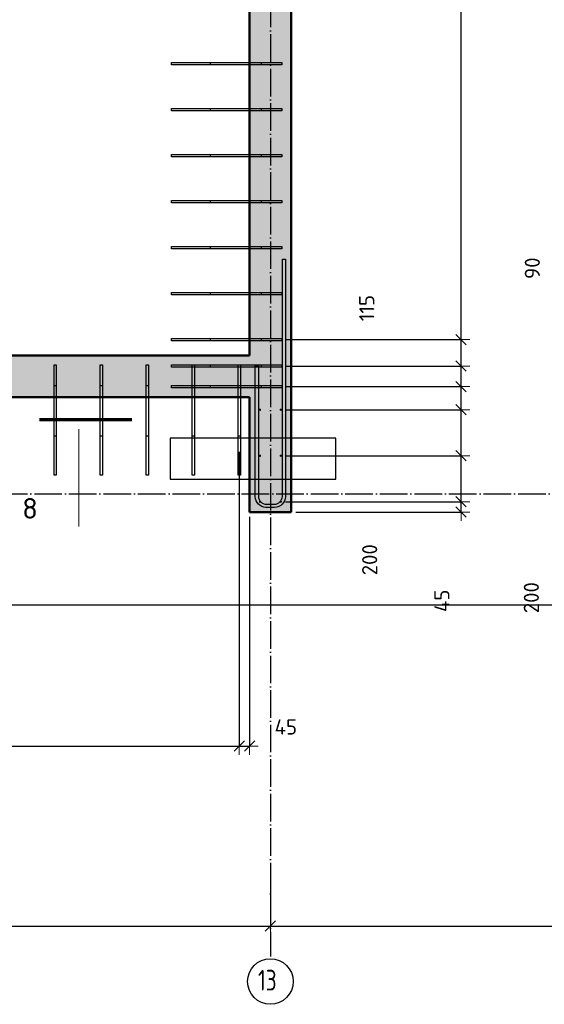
# Model space of a CAD drawing. Header units: millimetres. Extents: x 10987 to 63485, y -5166 to 39219.
# Tile 29 of 43: x 38651 to 40930, y 6180 to 10461. Entities that reach past the tile are written whole.
import ezdxf

# ---------------------------------------------------------------- set-up
doc = ezdxf.new("R2010")
doc.units = ezdxf.units.MM
doc.header["$PDMODE"] = 65
doc.linetypes.add('______11', pattern=[150, 120, -15, 0, -15])
doc.linetypes.add('______5', pattern=[330, 240, -30, 30, -30])
for name, color, linetype, lineweight in [('Standard', 7, 'Continuous', 25), ('Арм.стержн. вертикальными 1', 22, 'Continuous', 35), ('Арм.стержн.горизонт. 2', 202, 'Continuous', 35), ('Обозначение разреза_ общее', 7, 'Continuous', 25), ('Размерная линия_ общее', 7, 'Continuous', 13)]:
    doc.layers.add(name, color=color, linetype=linetype, lineweight=lineweight)
doc.layers.add('Осевая линия_ общее', color=7, linetype='______5', lineweight=13, true_color=0xa0a0a0)
doc.styles.add('ISOCPEUR', font='ISOCPEUR')
doc.dimstyles.new('DIMSTYLE_12', dxfattribs={"dimtxt": 66, "dimasz": 75, "dimexe": 0, "dimexo": 0, "dimgap": 33, "dimtad": 0, "dimdec": 0, "dimrnd": 5, "dimzin": 12, "dimdsep": 46, "dimtxsty": 'ISOCPEUR', "dimblk1": 'ALL_ML_STRICH', "dimblk2": 'ALL_ML_STRICH', "dimsah": 1, "dimcen": 0, "dimclrd": 7, "dimclre": 256, "dimclrt": 7, "dimadec": 0, "dimazin": 0, "dimtfac": 1, "dimtdec": 0, "dimtix": 1, "dimtmove": 2, "dimatfit": 3, "dimfxl": 0, "dimtzin": 0, "dimlwd": 0, "dimlwe": -3, "dimarcsym": 0})
doc.dimstyles.new('DIMSTYLE_3', dxfattribs={"dimtxt": 66, "dimasz": 75, "dimexe": 0, "dimexo": 0, "dimgap": 33, "dimtad": 2, "dimdec": 0, "dimrnd": 5, "dimzin": 12, "dimdsep": 46, "dimtxsty": 'ISOCPEUR', "dimblk1": 'ALL_ML_STRICH', "dimblk2": 'ALL_ML_STRICH', "dimsah": 1, "dimcen": 0, "dimclrd": 7, "dimclre": 256, "dimclrt": 7, "dimadec": 0, "dimazin": 0, "dimtfac": 1, "dimtdec": 0, "dimtix": 1, "dimtmove": 2, "dimatfit": 3, "dimfxl": 0, "dimtvp": 1.2, "dimtzin": 0, "dimlwd": 0, "dimlwe": -3, "dimarcsym": 0})
doc.dimstyles.new('DIMSTYLE_6', dxfattribs={"dimtxt": 66, "dimasz": 75, "dimexe": 0, "dimexo": 0, "dimgap": 33, "dimtad": 2, "dimdec": 0, "dimrnd": 5, "dimzin": 12, "dimdsep": 46, "dimtxsty": 'ISOCPEUR', "dimblk1": 'ALL_ML_STRICH', "dimblk2": 'ALL_ML_STRICH', "dimsah": 1, "dimcen": 0, "dimclrd": 7, "dimclre": 256, "dimclrt": 7, "dimadec": 0, "dimazin": 0, "dimtfac": 1, "dimtdec": 0, "dimtix": 1, "dimtmove": 2, "dimatfit": 3, "dimfxl": 0, "dimtzin": 0, "dimlwd": 0, "dimlwe": -3, "dimarcsym": 0})
doc.dimstyles.new('DIMSTYLE_7', dxfattribs={"dimtxt": 66, "dimasz": 75, "dimexe": 0, "dimexo": 0, "dimgap": 33, "dimtad": 0, "dimdec": 0, "dimrnd": 5, "dimzin": 12, "dimdsep": 46, "dimtxsty": 'ISOCPEUR', "dimblk1": 'ALL_ML_STRICH', "dimblk2": 'ALL_ML_STRICH', "dimsah": 1, "dimcen": 0, "dimclrd": 7, "dimclre": 256, "dimclrt": 7, "dimadec": 0, "dimazin": 0, "dimtfac": 1, "dimtdec": 0, "dimtix": 1, "dimtmove": 2, "dimatfit": 3, "dimfxl": 0, "dimtvp": 1.2, "dimtzin": 0, "dimlwd": 0, "dimlwe": -3, "dimarcsym": 0})

# ---------------------------------------------------------------- blocks, each defined once
blk = doc.blocks.new('ALL_ML_STRICH')
at = {"color": 0, "linetype": 'ByBlock', "lineweight": -2}
for p, q in [((-1, 0), (0.5, 0)), ((-0.3, -0.3), (0.3, 0.3)), ((0, -0.5), (0, 0.5))]:
    blk.add_line(p, q, dxfattribs=at)
blk = doc.blocks.new('*D181')
at = {"layer": 'DEFPOINTS', "color": 7, "linetype": 'Continuous', "lineweight": 13, "transparency": 33554687}
for p in [(39740, 6778.4), (35820, 6703.5), (35820, 6520.4)]:
    blk.add_point(p, dxfattribs=at)
at = {"layer": 'Размерная линия_ общее', "color": 253, "linetype": 'Continuous', "lineweight": -2, "true_color": 0xa0a0a0, "transparency": 33554687}
for p, q in [((39740, 6758.4), (39740, 6520.4)), ((35820, 6683.5), (35820, 6520.4))]:
    blk.add_line(p, q, dxfattribs=at)
at = {"layer": 'Размерная линия_ общее', "color": 7, "linetype": 'Continuous', "lineweight": -2, "transparency": 33554687}
blk.add_line((35820, 6520.4), (39740, 6520.4), dxfattribs=at)
at = {"layer": 'Размерная линия_ общее', "color": 7, "linetype": 'Continuous', "lineweight": 13, "transparency": 33554687, "xscale": 75, "yscale": 75, "zscale": 75, "rotation": 180}
blk.add_blockref('ALL_ML_STRICH', (35820, 6520.4), dxfattribs=at)
at = {"layer": 'Размерная линия_ общее', "color": 7, "linetype": 'Continuous', "lineweight": 13, "transparency": 33554687, "xscale": 75, "yscale": 75, "zscale": 75}
blk.add_blockref('ALL_ML_STRICH', (39740, 6520.4), dxfattribs=at)
at = {"layer": 'Размерная линия_ общее', "color": 7, "linetype": 'Continuous', "lineweight": 13, "transparency": 33554687, "insert": (37783.3, 6603.4), "char_height": 66, "width": 264, "attachment_point": 5, "style": 'ISOCPEUR'}
blk.add_mtext('\\A1;{3920}', dxfattribs=at)
blk = doc.blocks.new('*D182')
at = {"layer": 'DEFPOINTS', "color": 7, "linetype": 'Continuous', "lineweight": 13, "transparency": 33554687}
for p in [(43040, 7171.7), (39740, 6778.4), (39740, 6520.4)]:
    blk.add_point(p, dxfattribs=at)
at = {"layer": 'Размерная линия_ общее', "color": 253, "linetype": 'Continuous', "lineweight": -2, "true_color": 0xa0a0a0, "transparency": 33554687}
for p, q in [((43040, 7151.7), (43040, 6520.4)), ((39740, 6758.4), (39740, 6520.4))]:
    blk.add_line(p, q, dxfattribs=at)
at = {"layer": 'Размерная линия_ общее', "color": 7, "linetype": 'Continuous', "lineweight": -2, "transparency": 33554687}
blk.add_line((39740, 6520.4), (43040, 6520.4), dxfattribs=at)
at = {"layer": 'Размерная линия_ общее', "color": 7, "linetype": 'Continuous', "lineweight": 13, "transparency": 33554687, "xscale": 75, "yscale": 75, "zscale": 75, "rotation": 180}
blk.add_blockref('ALL_ML_STRICH', (39740, 6520.4), dxfattribs=at)
at = {"layer": 'Размерная линия_ общее', "color": 7, "linetype": 'Continuous', "lineweight": 13, "transparency": 33554687, "xscale": 75, "yscale": 75, "zscale": 75}
blk.add_blockref('ALL_ML_STRICH', (43040, 6520.4), dxfattribs=at)
at = {"layer": 'Размерная линия_ общее', "color": 7, "linetype": 'Continuous', "lineweight": 13, "transparency": 33554687, "insert": (41393.3, 6603.4), "char_height": 66, "width": 264, "attachment_point": 5, "style": 'ISOCPEUR'}
blk.add_mtext('\\A1;{3300}', dxfattribs=at)
blk = doc.blocks.new('*D188')
at = {"layer": 'DEFPOINTS', "color": 7, "linetype": 'Continuous', "lineweight": 13, "transparency": 33554687}
for p in [(39785, 8365), (39830, 8320), (40568.5, 8320)]:
    blk.add_point(p, dxfattribs=at)
at = {"layer": 'Размерная линия_ общее', "color": 253, "linetype": 'Continuous', "lineweight": -2, "true_color": 0xa0a0a0, "transparency": 33554687}
for p, q in [((39805, 8365), (40568.5, 8365)), ((39850, 8320), (40568.5, 8320))]:
    blk.add_line(p, q, dxfattribs=at)
at = {"layer": 'Размерная линия_ общее', "color": 7, "linetype": 'Continuous', "lineweight": -2, "transparency": 33554687}
blk.add_line((40568.5, 8320), (40568.5, 8365), dxfattribs=at)
at = {"layer": 'Размерная линия_ общее', "color": 7, "linetype": 'Continuous', "lineweight": 13, "transparency": 33554687, "xscale": 75, "yscale": 75, "zscale": 75}
for p, rotation in [((40568.5, 8365), 90), ((40568.5, 8320), 270)]:
    blk.add_blockref('ALL_ML_STRICH', p, dxfattribs=dict(at, rotation=rotation))
at = {"layer": 'Размерная линия_ общее', "color": 7, "linetype": 'Continuous', "lineweight": 13, "transparency": 33554687, "insert": (40485, 7934.2), "char_height": 66, "width": 132, "attachment_point": 5, "rotation": 90, "style": 'ISOCPEUR'}
blk.add_mtext('\\A1;{45}', dxfattribs=at)
blk = doc.blocks.new('*D189')
at = {"layer": 'DEFPOINTS', "color": 7, "linetype": 'Continuous', "lineweight": 13, "transparency": 33554687}
for p in [(39785, 8565), (39785, 8365), (40568.5, 8365)]:
    blk.add_point(p, dxfattribs=at)
at = {"layer": 'Размерная линия_ общее', "color": 253, "linetype": 'Continuous', "lineweight": -2, "true_color": 0xa0a0a0, "transparency": 33554687}
for p, q in [((39805, 8565), (40568.5, 8565)), ((39805, 8365), (40568.5, 8365))]:
    blk.add_line(p, q, dxfattribs=at)
at = {"layer": 'Размерная линия_ общее', "color": 7, "linetype": 'Continuous', "lineweight": -2, "transparency": 33554687}
blk.add_line((40568.5, 8365), (40568.5, 8565), dxfattribs=at)
at = {"layer": 'Размерная линия_ общее', "color": 7, "linetype": 'Continuous', "lineweight": 13, "transparency": 33554687, "xscale": 75, "yscale": 75, "zscale": 75}
for p, rotation in [((40568.5, 8565), 90), ((40568.5, 8365), 270)]:
    blk.add_blockref('ALL_ML_STRICH', p, dxfattribs=dict(at, rotation=rotation))
at = {"layer": 'Размерная линия_ общее', "color": 7, "linetype": 'Continuous', "lineweight": 13, "transparency": 33554687, "insert": (40873.7, 7947.8), "char_height": 66, "width": 198, "attachment_point": 5, "rotation": 90, "style": 'ISOCPEUR'}
blk.add_mtext('\\A1;{200}', dxfattribs=at)
blk = doc.blocks.new('*D190')
at = {"layer": 'DEFPOINTS', "color": 7, "linetype": 'Continuous', "lineweight": 13, "transparency": 33554687}
for p in [(39785, 8765), (39785, 8565), (40568.5, 8565)]:
    blk.add_point(p, dxfattribs=at)
at = {"layer": 'Размерная линия_ общее', "color": 253, "linetype": 'Continuous', "lineweight": -2, "true_color": 0xa0a0a0, "transparency": 33554687}
for p, q in [((39805, 8765), (40568.5, 8765)), ((39805, 8565), (40568.5, 8565))]:
    blk.add_line(p, q, dxfattribs=at)
at = {"layer": 'Размерная линия_ общее', "color": 7, "linetype": 'Continuous', "lineweight": -2, "transparency": 33554687}
blk.add_line((40568.5, 8565), (40568.5, 8765), dxfattribs=at)
at = {"layer": 'Размерная линия_ общее', "color": 7, "linetype": 'Continuous', "lineweight": 13, "transparency": 33554687, "xscale": 75, "yscale": 75, "zscale": 75}
for p, rotation in [((40568.5, 8765), 90), ((40568.5, 8565), 270)]:
    blk.add_blockref('ALL_ML_STRICH', p, dxfattribs=dict(at, rotation=rotation))
at = {"layer": 'Размерная линия_ общее', "color": 7, "linetype": 'Continuous', "lineweight": 13, "transparency": 33554687, "insert": (40171.4, 8112.7), "char_height": 66, "width": 198, "attachment_point": 5, "rotation": 90, "style": 'ISOCPEUR'}
blk.add_mtext('\\A1;{200}', dxfattribs=at)
blk = doc.blocks.new('*D191')
at = {"layer": 'DEFPOINTS', "color": 7, "linetype": 'Continuous', "lineweight": 13, "transparency": 33554687}
for p in [(39784.5, 8865.5), (39785, 8765), (40568.5, 8765)]:
    blk.add_point(p, dxfattribs=at)
at = {"layer": 'Размерная линия_ общее', "color": 253, "linetype": 'Continuous', "lineweight": -2, "true_color": 0xa0a0a0, "transparency": 33554687}
for p, q in [((39804.5, 8865.5), (40568.5, 8865.5)), ((39805, 8765), (40568.5, 8765))]:
    blk.add_line(p, q, dxfattribs=at)
at = {"layer": 'Размерная линия_ общее', "color": 7, "linetype": 'Continuous', "lineweight": -2, "transparency": 33554687}
blk.add_line((40568.5, 8765), (40568.5, 8865.5), dxfattribs=at)
at = {"layer": 'Размерная линия_ общее', "color": 7, "linetype": 'Continuous', "lineweight": 13, "transparency": 33554687, "xscale": 75, "yscale": 75, "zscale": 75}
for p, rotation in [((40568.5, 8865.5), 90), ((40568.5, 8765), 270)]:
    blk.add_blockref('ALL_ML_STRICH', p, dxfattribs=dict(at, rotation=rotation))
at = {"layer": 'Размерная линия_ общее', "color": 7, "linetype": 'Continuous', "lineweight": 13, "transparency": 33554687, "insert": (41385.5, 9215.5), "char_height": 66, "width": 198, "attachment_point": 5, "rotation": 90, "style": 'ISOCPEUR'}
blk.add_mtext('\\A1;{100}', dxfattribs=at)
blk = doc.blocks.new('*D192')
at = {"layer": 'DEFPOINTS', "color": 7, "linetype": 'Continuous', "lineweight": 13, "transparency": 33554687}
for p in [(39784.5, 8955), (39784.5, 8865.5), (40568.5, 8865.5)]:
    blk.add_point(p, dxfattribs=at)
at = {"layer": 'Размерная линия_ общее', "color": 253, "linetype": 'Continuous', "lineweight": -2, "true_color": 0xa0a0a0, "transparency": 33554687}
for p, q in [((39804.5, 8955), (40568.5, 8955)), ((39804.5, 8865.5), (40568.5, 8865.5))]:
    blk.add_line(p, q, dxfattribs=at)
at = {"layer": 'Размерная линия_ общее', "color": 7, "linetype": 'Continuous', "lineweight": -2, "transparency": 33554687}
blk.add_line((40568.5, 8865.5), (40568.5, 8955), dxfattribs=at)
at = {"layer": 'Размерная линия_ общее', "color": 7, "linetype": 'Continuous', "lineweight": 13, "transparency": 33554687, "xscale": 75, "yscale": 75, "zscale": 75}
for p, rotation in [((40568.5, 8955), 90), ((40568.5, 8865.5), 270)]:
    blk.add_blockref('ALL_ML_STRICH', p, dxfattribs=dict(at, rotation=rotation))
at = {"layer": 'Размерная линия_ общее', "color": 7, "linetype": 'Continuous', "lineweight": 13, "transparency": 33554687, "insert": (40878, 9380.2), "char_height": 66, "width": 132, "attachment_point": 5, "rotation": 90, "style": 'ISOCPEUR'}
blk.add_mtext('\\A1;{90}', dxfattribs=at)
blk = doc.blocks.new('*D193')
at = {"layer": 'DEFPOINTS', "color": 7, "linetype": 'Continuous', "lineweight": 13, "transparency": 33554687}
for p in [(39785, 9070), (39784.5, 8955), (40568.5, 8955)]:
    blk.add_point(p, dxfattribs=at)
at = {"layer": 'Размерная линия_ общее', "color": 253, "linetype": 'Continuous', "lineweight": -2, "true_color": 0xa0a0a0, "transparency": 33554687}
for p, q in [((39805, 9070), (40568.5, 9070)), ((39804.5, 8955), (40568.5, 8955))]:
    blk.add_line(p, q, dxfattribs=at)
at = {"layer": 'Размерная линия_ общее', "color": 7, "linetype": 'Continuous', "lineweight": -2, "transparency": 33554687}
blk.add_line((40568.5, 8955), (40568.5, 9070), dxfattribs=at)
at = {"layer": 'Размерная линия_ общее', "color": 7, "linetype": 'Continuous', "lineweight": 13, "transparency": 33554687, "xscale": 75, "yscale": 75, "zscale": 75}
for p, rotation in [((40568.5, 9070), 90), ((40568.5, 8955), 270)]:
    blk.add_blockref('ALL_ML_STRICH', p, dxfattribs=dict(at, rotation=rotation))
at = {"layer": 'Размерная линия_ общее', "color": 7, "linetype": 'Continuous', "lineweight": 13, "transparency": 33554687, "insert": (40158.6, 9207), "char_height": 66, "width": 198, "attachment_point": 5, "rotation": 90, "style": 'ISOCPEUR'}
blk.add_mtext('\\A1;{115}', dxfattribs=at)
blk = doc.blocks.new('*D194')
at = {"layer": 'DEFPOINTS', "color": 7, "linetype": 'Continuous', "lineweight": 13, "transparency": 33554687}
for p in [(39765.2, 13070), (39785, 9070), (40568.5, 9070)]:
    blk.add_point(p, dxfattribs=at)
at = {"layer": 'Размерная линия_ общее', "color": 253, "linetype": 'Continuous', "lineweight": -2, "true_color": 0xa0a0a0, "transparency": 33554687}
for p, q in [((39785.2, 13070), (40568.5, 13070)), ((39805, 9070), (40568.5, 9070))]:
    blk.add_line(p, q, dxfattribs=at)
at = {"layer": 'Размерная линия_ общее', "color": 7, "linetype": 'Continuous', "lineweight": -2, "transparency": 33554687}
blk.add_line((40568.5, 9070), (40568.5, 13070), dxfattribs=at)
at = {"layer": 'Размерная линия_ общее', "color": 7, "linetype": 'Continuous', "lineweight": 13, "transparency": 33554687, "xscale": 75, "yscale": 75, "zscale": 75}
for p, rotation in [((40568.5, 13070), 90), ((40568.5, 9070), 270)]:
    blk.add_blockref('ALL_ML_STRICH', p, dxfattribs=dict(at, rotation=rotation))
at = {"layer": 'Размерная линия_ общее', "color": 7, "linetype": 'Continuous', "lineweight": 13, "transparency": 33554687, "insert": (40452.5, 10839), "char_height": 66, "width": 3.3, "attachment_point": 1, "rotation": 90, "line_spacing_factor": 0.60241, "style": 'ISOCPEUR'}
blk.add_mtext('\\W0.91;20х200=4000', dxfattribs=at)
blk = doc.blocks.new('*D222')
at = {"layer": 'DEFPOINTS', "color": 7, "linetype": 'Continuous', "lineweight": 13, "transparency": 33554687}
for p in [(37205, 8572.2), (39605, 8602.4), (37205, 7302.8)]:
    blk.add_point(p, dxfattribs=at)
at = {"layer": 'Размерная линия_ общее', "color": 253, "linetype": 'Continuous', "lineweight": -2, "true_color": 0xa0a0a0, "transparency": 33554687}
for p, q in [((39605, 8582.4), (39605, 7302.8)), ((37205, 8552.2), (37205, 7302.8))]:
    blk.add_line(p, q, dxfattribs=at)
at = {"layer": 'Размерная линия_ общее', "color": 7, "linetype": 'Continuous', "lineweight": -2, "transparency": 33554687}
blk.add_line((37205, 7302.8), (39605, 7302.8), dxfattribs=at)
at = {"layer": 'Размерная линия_ общее', "color": 7, "linetype": 'Continuous', "lineweight": 13, "transparency": 33554687, "xscale": 75, "yscale": 75, "zscale": 75, "rotation": 180}
blk.add_blockref('ALL_ML_STRICH', (37205, 7302.8), dxfattribs=at)
at = {"layer": 'Размерная линия_ общее', "color": 7, "linetype": 'Continuous', "lineweight": 13, "transparency": 33554687, "xscale": 75, "yscale": 75, "zscale": 75}
blk.add_blockref('ALL_ML_STRICH', (39605, 7302.8), dxfattribs=at)
at = {"layer": 'Размерная линия_ общее', "color": 7, "linetype": 'Continuous', "lineweight": 13, "transparency": 33554687, "insert": (38180, 7418.8), "char_height": 66, "width": 3.3, "attachment_point": 1, "line_spacing_factor": 0.60241, "style": 'ISOCPEUR'}
blk.add_mtext('\\W0.91;12х200=2400', dxfattribs=at)
blk = doc.blocks.new('*D223')
at = {"layer": 'DEFPOINTS', "color": 7, "linetype": 'Continuous', "lineweight": 13, "transparency": 33554687}
for p in [(39605, 8602.4), (39650, 8320), (39605, 7302.8)]:
    blk.add_point(p, dxfattribs=at)
at = {"layer": 'Размерная линия_ общее', "color": 253, "linetype": 'Continuous', "lineweight": -2, "true_color": 0xa0a0a0, "transparency": 33554687}
for p, q in [((39605, 8582.4), (39605, 7302.8)), ((39650, 8300), (39650, 7302.8))]:
    blk.add_line(p, q, dxfattribs=at)
at = {"layer": 'Размерная линия_ общее', "color": 7, "linetype": 'Continuous', "lineweight": -2, "transparency": 33554687}
blk.add_line((39605, 7302.8), (39650, 7302.8), dxfattribs=at)
at = {"layer": 'Размерная линия_ общее', "color": 7, "linetype": 'Continuous', "lineweight": 13, "transparency": 33554687, "xscale": 75, "yscale": 75, "zscale": 75, "rotation": 180}
blk.add_blockref('ALL_ML_STRICH', (39605, 7302.8), dxfattribs=at)
at = {"layer": 'Размерная линия_ общее', "color": 7, "linetype": 'Continuous', "lineweight": 13, "transparency": 33554687, "xscale": 75, "yscale": 75, "zscale": 75}
blk.add_blockref('ALL_ML_STRICH', (39650, 7302.8), dxfattribs=at)
at = {"layer": 'Размерная линия_ общее', "color": 7, "linetype": 'Continuous', "lineweight": 13, "transparency": 33554687, "insert": (39807.1, 7385.8), "char_height": 66, "width": 132, "attachment_point": 5, "style": 'ISOCPEUR'}
blk.add_mtext('\\A1;{45}', dxfattribs=at)

msp = doc.modelspace()

# ---------------------------------------------------------------- hatches: boundary and pattern name
at = {"linetype": 'Continuous', "lineweight": 13, "transparency": 33554687}
for points in [[(39830, 14100), (39650, 14100), (39650, 8320), (39830, 8320)], [(39650, 8820), (39650, 9000), (37120, 9000), (37120, 8820)]]:
    msp.add_hatch(color=7, dxfattribs=at).paths.add_polyline_path(points)
at = {"layer": 'Арм.стержн. вертикальными 1', "linetype": 'Continuous', "lineweight": 50, "transparency": 33554687}
for points in [[(39700, 8765), (39699.6, 8766.9), (39698.5, 8768.5), (39696.9, 8769.6), (39695, 8770), (39693.1, 8769.6), (39691.5, 8768.5), (39690.4, 8766.9), (39690, 8765), (39690.4, 8763.1), (39691.5, 8761.5), (39693.1, 8760.4), (39695, 8760), (39696.9, 8760.4), (39698.5, 8761.5), (39699.6, 8763.1)], [(39790, 8765), (39789.6, 8766.9), (39788.5, 8768.5), (39786.9, 8769.6), (39785, 8770), (39783.1, 8769.6), (39781.5, 8768.5), (39780.4, 8766.9), (39780, 8765), (39780.4, 8763.1), (39781.5, 8761.5), (39783.1, 8760.4), (39785, 8760), (39786.9, 8760.4), (39788.5, 8761.5), (39789.6, 8763.1)], [(39700, 8565), (39699.6, 8566.9), (39698.5, 8568.5), (39696.9, 8569.6), (39695, 8570), (39693.1, 8569.6), (39691.5, 8568.5), (39690.4, 8566.9), (39690, 8565), (39690.4, 8563.1), (39691.5, 8561.5), (39693.1, 8560.4), (39695, 8560), (39696.9, 8560.4), (39698.5, 8561.5), (39699.6, 8563.1)], [(39790, 8565), (39789.6, 8566.9), (39788.5, 8568.5), (39786.9, 8569.6), (39785, 8570), (39783.1, 8569.6), (39781.5, 8568.5), (39780.4, 8566.9), (39780, 8565), (39780.4, 8563.1), (39781.5, 8561.5), (39783.1, 8560.4), (39785, 8560), (39786.9, 8560.4), (39788.5, 8561.5), (39789.6, 8563.1)], [(39700, 8365), (39699.6, 8366.9), (39698.5, 8368.5), (39696.9, 8369.6), (39695, 8370), (39693.1, 8369.6), (39691.5, 8368.5), (39690.4, 8366.9), (39690, 8365), (39690.4, 8363.1), (39691.5, 8361.5), (39693.1, 8360.4), (39695, 8360), (39696.9, 8360.4), (39698.5, 8361.5), (39699.6, 8363.1)], [(39790, 8365), (39789.6, 8366.9), (39788.5, 8368.5), (39786.9, 8369.6), (39785, 8370), (39783.1, 8369.6), (39781.5, 8368.5), (39780.4, 8366.9), (39780, 8365), (39780.4, 8363.1), (39781.5, 8361.5), (39783.1, 8360.4), (39785, 8360), (39786.9, 8360.4), (39788.5, 8361.5), (39789.6, 8363.1)]]:
    msp.add_hatch(color=4, dxfattribs=at).paths.add_polyline_path(points)

# ---------------------------------------------------------------- linework, layer by layer
at = {"color": 7, "linetype": 'Continuous', "lineweight": 50, "transparency": 33554687}
for p, q in [((39650, 9000), (39650, 14100)), ((39830, 14100), (39830, 8320)), ((37120, 9000), (39650, 9000)), ((39650, 8820), (37120, 8820)), ((39650, 8320), (39650, 8820)), ((39830, 8320), (39650, 8320))]:
    msp.add_line(p, q, dxfattribs=at)
at = {"color": 52, "linetype": 'Continuous', "lineweight": -3, "transparency": 33554687}
for p, q in [((39304.3, 8640.7), (39304.3, 8462.4)), ((40024.3, 8640.7), (39304.3, 8640.7)), ((39304.3, 8640.7), (39304.3, 8462.4)), ((40024.3, 8640.7), (39304.3, 8640.7)), ((40024.3, 8462.4), (40024.3, 8640.7)), ((40024.3, 8462.4), (40024.3, 8640.7)), ((39304.3, 8462.4), (40024.3, 8462.4)), ((39304.3, 8462.4), (40024.3, 8462.4))]:
    msp.add_line(p, q, dxfattribs=at)
at = {"layer": 'Standard', "color": 7, "linetype": 'Continuous', "lineweight": 25, "transparency": 33554687}
msp.add_lwpolyline([(31404.7, 7916.3), (60970, 7916.3), (60970, 14470.8), (31404.7, 14470.8), (31404.7, 7916.3)], dxfattribs=at)
at = {"layer": 'Арм.стержн. вертикальными 1', "color": 4, "linetype": 'Continuous', "lineweight": 25, "transparency": 33554687}
for points in [[(39700, 10265), (39310, 10265), (39310, 10275), (39700, 10275), (39700, 10265)], [(39790, 10265), (39480, 10265), (39480, 10275), (39790, 10275), (39790, 10265)], [(39700, 10065), (39310, 10065), (39310, 10075), (39700, 10075), (39700, 10065)], [(39790, 10065), (39480, 10065), (39480, 10075), (39790, 10075), (39790, 10065)], [(39700, 9865), (39310, 9865), (39310, 9875), (39700, 9875), (39700, 9865)], [(39790, 9865), (39480, 9865), (39480, 9875), (39790, 9875), (39790, 9865)], [(39700, 9665), (39310, 9665), (39310, 9675), (39700, 9675), (39700, 9665)], [(39790, 9665), (39480, 9665), (39480, 9675), (39790, 9675), (39790, 9665)], [(39700, 9465), (39310, 9465), (39310, 9475), (39700, 9475), (39700, 9465)], [(39790, 9465), (39480, 9465), (39480, 9475), (39790, 9475), (39790, 9465)], [(39700, 9265), (39310, 9265), (39310, 9275), (39700, 9275), (39700, 9265)], [(39790, 9265), (39480, 9265), (39480, 9275), (39790, 9275), (39790, 9265)], [(39700, 9065), (39310, 9065), (39310, 9075), (39700, 9075), (39700, 9065)], [(39790, 9065), (39480, 9065), (39480, 9075), (39790, 9075), (39790, 9065)], [(38810, 8960), (38810, 8650), (38800, 8650), (38800, 8960), (38810, 8960)], [(39010, 8960), (39010, 8650), (39000, 8650), (39000, 8960), (39010, 8960)], [(39210, 8960), (39210, 8650), (39200, 8650), (39200, 8960), (39210, 8960)], [(39700, 8950.5), (39310, 8950.5), (39310, 8960.5), (39700, 8960.5), (39700, 8950.5)], [(39410, 8960), (39410, 8650), (39400, 8650), (39400, 8960), (39410, 8960)], [(39790, 8950.5), (39480, 8950.5), (39480, 8960.5), (39790, 8960.5), (39790, 8950.5)], [(39610, 8960), (39610, 8650), (39600, 8650), (39600, 8960), (39610, 8960)], [(38810, 8869.9), (38810, 8479.9), (38800, 8479.9), (38800, 8869.9), (38810, 8869.9)], [(39010, 8870), (39010, 8480), (39000, 8480), (39000, 8870), (39010, 8870)], [(39210, 8870), (39210, 8480), (39200, 8480), (39200, 8870), (39210, 8870)], [(39700, 8860.5), (39310, 8860.5), (39310, 8870.5), (39700, 8870.5), (39700, 8860.5)], [(39410, 8870.1), (39410, 8480.1), (39400, 8480.1), (39400, 8870.1), (39410, 8870.1)], [(39790, 8860.5), (39480, 8860.5), (39480, 8870.5), (39790, 8870.5), (39790, 8860.5)], [(39610, 8870.1), (39610, 8480.1), (39600, 8480.1), (39600, 8870.1), (39610, 8870.1)]]:
    msp.add_lwpolyline(points, dxfattribs=at)
at = {"layer": 'Арм.стержн.горизонт. 2', "color": 7, "linetype": 'Continuous', "lineweight": 25, "transparency": 33554687}
msp.add_lwpolyline([(39688, 8956), (39688, 8387.7), (39688.9, 8381.3), (39691, 8374.9), (39694.3, 8369.1), (39698.3, 8364.3), (39703, 8360.3), (39708.9, 8357), (39715.3, 8354.9), (39721.7, 8354), (39758.3, 8354), (39764.7, 8354.9), (39771.1, 8357), (39777, 8360.3), (39781.7, 8364.3), (39785.7, 8369.1), (39789, 8374.9), (39791.1, 8381.3), (39792, 8387.7), (39792, 9420), (39806, 9420), (39806, 8386.7), (39804.8, 8378.2), (39801.9, 8369.3), (39797.3, 8361.1), (39791.7, 8354.3), (39784.9, 8348.7), (39776.7, 8344.1), (39767.9, 8341.2), (39759.3, 8340), (39720.7, 8340), (39712.1, 8341.2), (39703.3, 8344.1), (39695.1, 8348.7), (39688.3, 8354.3), (39682.7, 8361.1), (39678.1, 8369.3), (39675.2, 8378.2), (39674, 8386.7), (39674, 8956), (39688, 8956)], dxfattribs=at)
msp.add_lwpolyline([(39688, 8956), (39688, 8387.7), (39688.9, 8381.3), (39691, 8374.9), (39694.3, 8369.1), (39698.3, 8364.3), (39703, 8360.3), (39708.9, 8357), (39715.3, 8354.9), (39721.7, 8354), (39758.3, 8354), (39764.7, 8354.9), (39771.1, 8357), (39777, 8360.3), (39781.7, 8364.3), (39785.7, 8369.1), (39789, 8374.9), (39791.1, 8381.3), (39792, 8387.7), (39792, 9420), (39806, 9420), (39806, 8386.7), (39804.8, 8378.2), (39801.9, 8369.3), (39797.3, 8361.1), (39791.7, 8354.3), (39784.9, 8348.7), (39776.7, 8344.1), (39767.9, 8341.2), (39759.3, 8340), (39720.7, 8340), (39712.1, 8341.2), (39703.3, 8344.1), (39695.1, 8348.7), (39688.3, 8354.3), (39682.7, 8361.1), (39678.1, 8369.3), (39675.2, 8378.2), (39674, 8386.7), (39674, 8956), (39688, 8956)], dxfattribs=at)
msp.add_lwpolyline([(39688, 8956), (39688, 8387.7), (39688.9, 8381.3), (39691, 8374.9), (39694.3, 8369.1), (39698.3, 8364.3), (39703, 8360.3), (39708.9, 8357), (39715.3, 8354.9), (39721.7, 8354), (39758.3, 8354), (39764.7, 8354.9), (39771.1, 8357), (39777, 8360.3), (39781.7, 8364.3), (39785.7, 8369.1), (39789, 8374.9), (39791.1, 8381.3), (39792, 8387.7), (39792, 9420), (39806, 9420), (39806, 8386.7), (39804.8, 8378.2), (39801.9, 8369.3), (39797.3, 8361.1), (39791.7, 8354.3), (39784.9, 8348.7), (39776.7, 8344.1), (39767.9, 8341.2), (39759.3, 8340), (39720.7, 8340), (39712.1, 8341.2), (39703.3, 8344.1), (39695.1, 8348.7), (39688.3, 8354.3), (39682.7, 8361.1), (39678.1, 8369.3), (39675.2, 8378.2), (39674, 8386.7), (39674, 8956), (39688, 8956)], dxfattribs=at)
at = {"layer": 'Обозначение разреза_ общее', "color": 7, "linetype": 'Continuous', "lineweight": 70, "transparency": 33554687}
msp.add_line((39138.7, 8720.7), (38736.7, 8720.7), dxfattribs=at)
at = {"layer": 'Обозначение разреза_ общее', "color": 7, "linetype": 'Continuous', "lineweight": 13, "transparency": 33554687}
msp.add_line((38908, 8680.7), (38908, 8256.7), dxfattribs=at)
at = {"layer": 'Осевая линия_ общее', "color": 253, "linetype": '______11', "lineweight": -3, "true_color": 0xa0a0a0, "transparency": 33554687}
for p, q in [((39740, 14150), (39740, 6388.5)), ((31810, 8400), (63058.7, 8400))]:
    msp.add_line(p, q, dxfattribs=at)
at = {"layer": 'Осевая линия_ общее', "color": 7, "linetype": 'Continuous', "lineweight": -3, "transparency": 33554687}
msp.add_circle((39740.1, 6279.2), 99.1, dxfattribs=at)

# ---------------------------------------------------------------- texts
at = {"layer": 'Обозначение разреза_ общее', "color": 7, "linetype": 'Continuous', "lineweight": 13, "transparency": 33554687, "insert": (38661.8, 8291.2), "char_height": 90, "width": 98, "attachment_point": 7, "style": 'ISOCPEUR'}
msp.add_mtext('\\A1;{\\fISOCPEUR|i0|b0;\\H90.000000;\\W1.000000;\\C7;8}\\P', dxfattribs=at)
at = {"layer": 'Осевая линия_ общее', "color": 7, "linetype": 'Continuous', "lineweight": -3, "transparency": 33554687, "insert": (39686.1, 6240), "char_height": 90, "width": 141.684, "attachment_point": 7, "style": 'ISOCPEUR'}
msp.add_mtext('\\W0.75;13', dxfattribs=at)

# ---------------------------------------------------------------- dimensions: what is measured, and where the dimension line sits
at = {"layer": 'Размерная линия_ общее', "color": 7, "linetype": 'Continuous', "lineweight": 13, "transparency": 33554687}
dim = msp.add_linear_dim(base=(40568.5, 13070), p1=(39805, 9070), p2=(39785.2, 13070), angle=90, text='\\W0.91;20х200=4000', dimstyle='DIMSTYLE_6', override={"dimpost": '<>', "dimclrd": 7, "dimclre": 253, "dimclrt": 7, "dimlwd": 0, "dimlwe": 65533}, dxfattribs=at)
dim.commit()
dim.dimension.update_dxf_attribs({"geometry": '*D194', "text_midpoint": (40535.5, 11070), "dimtype": 160})
for base, p1, p2, dimstyle, picture, middle in [((40568.5157, 8955), (39804.5313, 8865.4687), (39804.5313, 8955), 'DIMSTYLE_7', '*D192', (40878.0167, 9380.1896)), ((40568.5157, 8865.4687), (39804.9997, 8765), (39804.5313, 8865.4687), 'DIMSTYLE_7', '*D191', (41385.5157, 9215.5475)), ((40568.5, 9070), (39804.5, 8955), (39805, 9070), 'DIMSTYLE_3', '*D193', (40158.6, 9207)), ((40568.5, 8765), (39805, 8565), (39805, 8765), 'DIMSTYLE_6', '*D190', (40171.4, 8112.7)), ((40568.5, 8565), (39805, 8365), (39805, 8565), 'DIMSTYLE_12', '*D189', (40873.7, 7947.8)), ((40568.5, 8365), (39850, 8320), (39805, 8365), 'DIMSTYLE_3', '*D188', (40485, 7934.2))]:
    dim = msp.add_linear_dim(base=base, p1=p1, p2=p2, angle=90, dimstyle=dimstyle, override={"dimpost": '<>', "dimclrd": 7, "dimclre": 253, "dimclrt": 7, "dimlwd": 0, "dimlwe": 65533}, dxfattribs=at)
    dim.commit()
    dim.dimension.update_dxf_attribs({"geometry": picture, "text_midpoint": middle, "dimtype": 160})
dim = msp.add_linear_dim(base=(39605, 7302.8), p1=(37205, 8552.2), p2=(39605, 8582.4), text='\\W0.91;12х200=2400', dimstyle='DIMSTYLE_6', override={"dimpost": '<>', "dimclrd": 7, "dimclre": 253, "dimclrt": 7, "dimlwd": 0, "dimlwe": 65533}, dxfattribs=at)
dim.commit()
dim.dimension.update_dxf_attribs({"geometry": '*D222', "text_midpoint": (38405, 7335.8), "dimtype": 160})
for base, p1, p2, dimstyle, picture, middle in [((39650, 7302.8), (39605, 8582.4), (39650, 8300), 'DIMSTYLE_3', '*D223', (39807.1, 7385.8)), ((43040, 6520.4), (39740, 6758.4), (43040, 7151.7), 'DIMSTYLE_6', '*D182', (41393.3, 6603.4)), ((39740, 6520.4), (35820, 6683.5), (39740, 6758.4), 'DIMSTYLE_6', '*D181', (37783.3, 6603.4))]:
    dim = msp.add_linear_dim(base=base, p1=p1, p2=p2, dimstyle=dimstyle, override={"dimpost": '<>', "dimclrd": 7, "dimclre": 253, "dimclrt": 7, "dimlwd": 0, "dimlwe": 65533}, dxfattribs=at)
    dim.commit()
    dim.dimension.update_dxf_attribs({"geometry": picture, "text_midpoint": middle, "dimtype": 160})

doc.saveas('drawing.dxf')
